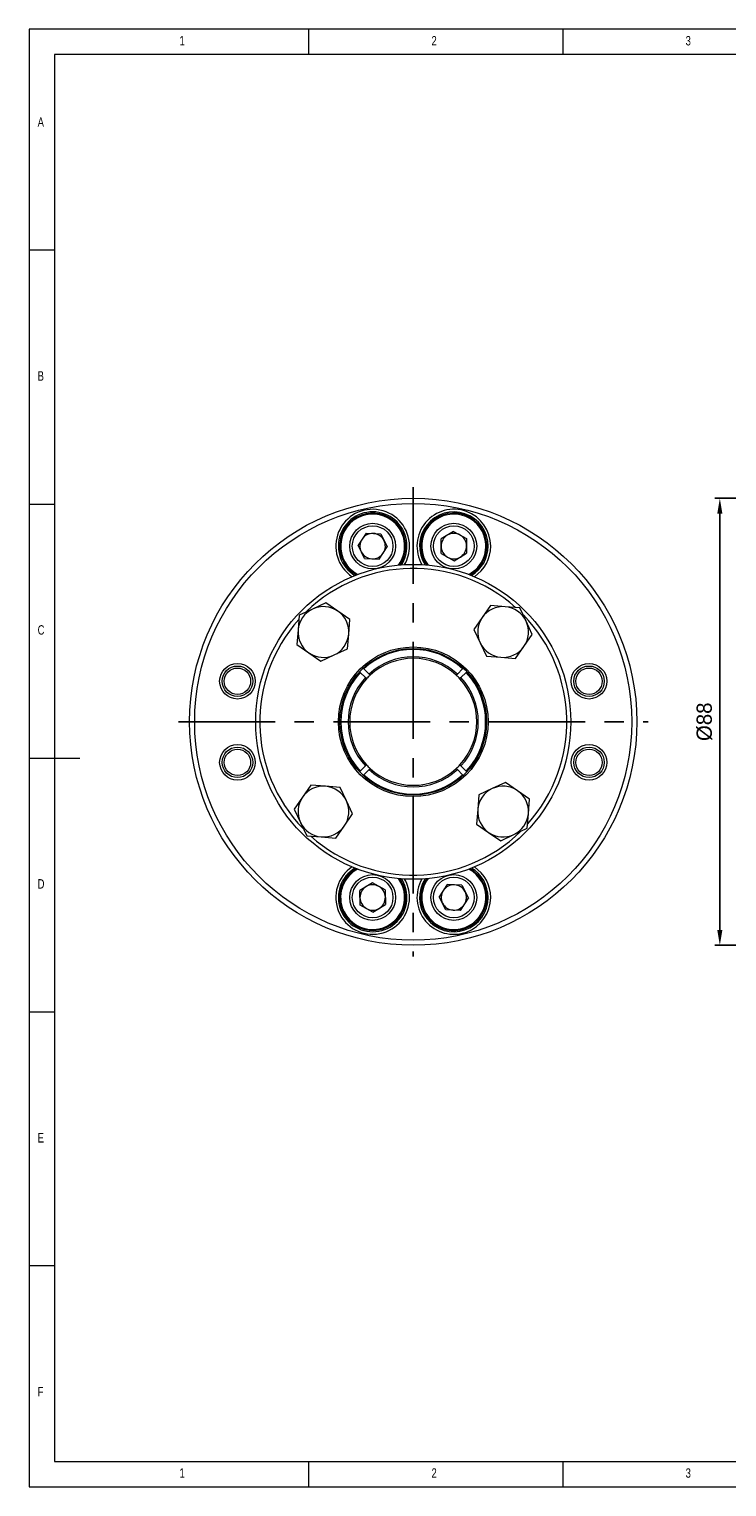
# Model space of a CAD drawing. Header units: millimetres. Extents: x 5 to 415, y 5 to 292.
# Tile 1 of 3: x 5 to 142, y 5 to 292. Entities that reach past the tile are written whole.
import ezdxf

# ---------------------------------------------------------------- set-up
doc = ezdxf.new("R2010")
doc.units = ezdxf.units.MM
doc.header["$LTSCALE"] = 3
doc.header["$PDSIZE"] = -1
doc.linetypes.add('CENTER', pattern=[10.16, 6.35, -1.27, 1.27, -1.27])
doc.styles.add('SLDTEXTSTYLE0', font='TXT', dxfattribs={"width": 0.75})
doc.dimstyles.new('ISO-25', dxfattribs={"dimtxt": 2.5, "dimasz": 2.5, "dimexe": 1.25, "dimexo": 0.625, "dimtad": 1, "dimtxsty": 'Standard', "dimcen": 2.5, "dimadec": 0, "dimazin": 0, "dimtfac": 1, "dimtmove": 0, "dimatfit": 3, "dimfxl": 0, "dimarcsym": 0})

# ---------------------------------------------------------------- blocks, each defined once
blk = doc.blocks.new('*D9')
at = {"color": 1, "lineweight": -2}
for p, q in [((184.12, 199.63), (139.9, 199.63)), ((140.9, 196.63), (140.9, 114.63)), ((184.12, 111.63), (139.9, 111.63))]:
    blk.add_line(p, q, dxfattribs=at)
at = {"color": 1}
for points in [[(140.4, 196.63), (141.4, 196.63), (140.9, 199.63)], [(140.4, 114.63), (141.4, 114.63), (140.9, 111.63)]]:
    blk.add_solid(points, dxfattribs=at)
at = {"layer": 'Defpoints', "color": 0}
for p in [(185.12, 199.63), (140.9, 111.63), (185.12, 111.63)]:
    blk.add_point(p, dxfattribs=at)
at = {"color": 0, "insert": (137.88, 155.63), "char_height": 3, "attachment_point": 5, "rotation": 90}
blk.add_mtext('%%c88', dxfattribs=at)

msp = doc.modelspace()

# ---------------------------------------------------------------- linework, layer by layer
at = {"color": 7, "linetype": 'Continuous', "lineweight": 0}
for p, q in [((415, 292), (5, 292)), ((5, 292), (5, 5)), ((60, 287), (60, 292)), ((110, 292), (110, 287)), ((410, 287), (10, 287)), ((10, 287), (10, 10)), ((10, 248.5), (5, 248.5)), ((5, 198.5), (10, 198.5)), ((5, 148.5), (15, 148.5)), ((5, 98.5), (10, 98.5)), ((10, 48.5), (5, 48.5)), ((10, 10), (227.8, 10)), ((60, 5), (60, 10)), ((110, 10), (110, 5)), ((5, 5), (415, 5))]:
    msp.add_line(p, q, dxfattribs=at)
at = {"color": 1, "linetype": 'CENTER'}
for p, q in [((80.571, 201.827), (80.571, 109.427)), ((34.371, 155.627), (126.771, 155.627))]:
    msp.add_line(p, q, dxfattribs=at)
at = {"color": 7, "linetype": 'Continuous', "lineweight": 15}
for p, q in [((71.282, 192.793), (69.703, 190.376)), ((71.282, 192.793), (74.164, 192.634)), ((74.164, 192.634), (75.468, 190.058)), ((88.514, 193.104), (86.036, 191.624)), ((88.514, 193.104), (91.035, 191.697)), ((71.006, 187.801), (69.703, 190.376)), ((73.889, 187.642), (75.468, 190.058)), ((86.078, 188.738), (86.036, 191.624)), ((91.035, 191.697), (91.078, 188.811)), ((71.006, 187.801), (73.889, 187.642)), ((86.078, 188.738), (88.599, 187.331)), ((88.599, 187.331), (91.078, 188.811)), ((63.367, 179.059), (60.757, 177.826)), ((65.74, 177.415), (63.367, 179.059)), ((95.782, 178.525), (94.138, 176.152)), ((98.659, 178.288), (95.782, 178.525)), ((101.536, 178.051), (98.659, 178.288)), ((102.769, 175.441), (101.536, 178.051)), ((58.147, 176.592), (57.91, 173.715)), ((60.757, 177.826), (58.147, 176.592)), ((68.113, 175.772), (65.74, 177.415)), ((67.876, 172.895), (68.113, 175.772)), ((94.138, 176.152), (92.495, 173.779)), ((104.003, 172.831), (102.769, 175.441)), ((57.91, 173.715), (57.673, 170.838)), ((67.64, 170.018), (67.876, 172.895)), ((92.495, 173.779), (93.728, 171.169)), ((102.359, 170.458), (104.003, 172.831)), ((57.673, 170.838), (60.046, 169.195)), ((65.029, 168.784), (67.64, 170.018)), ((93.728, 171.169), (94.961, 168.559)), ((100.715, 168.085), (102.359, 170.458)), ((60.046, 169.195), (62.419, 167.551)), ((62.419, 167.551), (65.029, 168.784)), ((94.961, 168.559), (97.838, 168.322)), ((97.838, 168.322), (100.715, 168.085)), ((70.055, 165.436), (70.147, 165.344)), ((70.147, 165.344), (71.173, 164.318)), ((70.854, 166.051), (70.75, 166.156)), ((71.88, 165.025), (70.854, 166.051)), ((71.173, 164.318), (71.386, 164.106)), ((72.093, 164.813), (71.88, 165.025)), ((89.261, 165.025), (89.049, 164.813)), ((90.288, 166.051), (89.261, 165.025)), ((89.756, 164.106), (89.969, 164.318)), ((89.969, 164.318), (90.995, 165.344)), ((90.41, 166.174), (90.288, 166.051)), ((90.995, 165.344), (91.099, 165.448)), ((71.173, 146.937), (70.147, 145.91)), ((71.386, 147.149), (71.173, 146.937)), ((71.88, 146.23), (72.093, 146.442)), ((89.049, 146.442), (89.261, 146.23)), ((89.969, 146.937), (89.756, 147.149)), ((90.995, 145.91), (89.969, 146.937)), ((70.147, 145.91), (70.031, 145.795)), ((70.762, 145.111), (70.854, 145.203)), ((70.854, 145.203), (71.88, 146.23)), ((89.261, 146.23), (90.288, 145.203)), ((90.288, 145.203), (90.403, 145.088)), ((91.084, 145.821), (90.995, 145.91)), ((98.722, 143.704), (96.112, 142.47)), ((101.096, 142.06), (98.722, 143.704)), ((58.783, 140.797), (57.139, 138.423)), ((60.427, 143.17), (58.783, 140.797)), ((63.304, 142.933), (60.427, 143.17)), ((66.181, 142.696), (63.304, 142.933)), ((67.414, 140.086), (66.181, 142.696)), ((93.502, 141.237), (93.265, 138.36)), ((96.112, 142.47), (93.502, 141.237)), ((103.469, 140.416), (101.096, 142.06)), ((57.139, 138.423), (58.373, 135.813)), ((68.647, 137.476), (67.414, 140.086)), ((93.265, 138.36), (93.029, 135.483)), ((103.232, 137.539), (103.469, 140.416)), ((58.373, 135.813), (59.606, 133.203)), ((65.36, 132.73), (67.004, 135.103)), ((67.004, 135.103), (68.647, 137.476)), ((93.029, 135.483), (95.402, 133.839)), ((102.995, 134.662), (103.232, 137.539)), ((59.606, 133.203), (62.483, 132.967)), ((62.483, 132.967), (65.36, 132.73)), ((95.402, 133.839), (97.775, 132.196)), ((97.775, 132.196), (100.385, 133.429)), ((100.385, 133.429), (102.995, 134.662)), ((72.543, 123.924), (70.064, 122.444)), ((75.064, 122.517), (72.543, 123.924)), ((87.253, 123.613), (85.674, 121.196)), ((90.136, 123.454), (87.253, 123.613)), ((90.136, 123.454), (91.439, 120.878)), ((70.107, 119.557), (70.064, 122.444)), ((75.064, 122.517), (75.106, 119.631)), ((86.978, 118.621), (85.674, 121.196)), ((89.86, 118.461), (91.439, 120.878)), ((72.628, 118.151), (70.107, 119.557)), ((72.628, 118.151), (75.106, 119.631)), ((89.86, 118.461), (86.978, 118.621))]:
    msp.add_line(p, q, dxfattribs=at)
for centre, radius in [((80.571, 155.627), 44), ((80.571, 155.627), 43), ((72.585, 190.217), 4.5), ((72.585, 190.217), 4), ((88.557, 190.217), 4.5), ((88.557, 190.217), 4), ((80.571, 155.627), 31), ((80.571, 155.627), 14.734), ((80.571, 155.627), 14.434), ((45.981, 163.613), 3.5), ((45.981, 163.613), 3), ((115.161, 163.613), 3.5), ((115.161, 163.613), 3), ((45.981, 163.613), 2.6), ((115.161, 163.613), 2.6), ((45.981, 147.642), 3.5), ((45.981, 147.642), 3), ((45.981, 147.642), 2.6), ((115.161, 147.642), 3.5), ((115.161, 147.642), 3), ((115.161, 147.642), 2.6), ((72.585, 121.037), 4.5), ((72.585, 121.037), 4), ((88.557, 121.037), 4.5), ((88.557, 121.037), 4)]:
    msp.add_circle(centre, radius, dxfattribs=at)
for centre, radius, start, end in [((72.585, 190.217), 7.25, 0, 236.11484), ((72.585, 190.217), 6.75, 0, 239.01186), ((72.585, 190.217), 6.5, 44.58532, 240.72957), ((72.585, 190.217), 6.3, 44.58532, 242.26593), ((88.557, 190.217), 7.25, 0, 210.11484), ((88.557, 190.217), 6.75, 0, 213.01186), ((88.557, 190.217), 6.5, 18.58532, 214.72957), ((88.557, 190.217), 6.3, 18.58532, 216.26593), ((72.585, 190.217), 2.5, 86.84238, 146.84238), ((72.585, 190.217), 2.5, 26.84238, 86.84238), ((72.585, 190.217), 6.3, 323.73407, 44.58532), ((72.585, 190.217), 6.5, 325.27043, 44.58532), ((88.557, 190.217), 2.5, 120.84238, 180.84238), ((88.557, 190.217), 2.5, 60.84238, 120.84238), ((88.557, 190.217), 2.5, 0.84238, 60.84238), ((72.585, 190.217), 2.5, 146.84238, 206.84238), ((72.585, 190.217), 2.5, 326.84238, 26.84238), ((72.585, 190.217), 6.75, 326.98814, 0), ((72.585, 190.217), 7.25, 329.88516, 0), ((88.557, 190.217), 2.5, 180.84238, 240.84238), ((88.557, 190.217), 2.5, 300.84238, 0.84238), ((88.557, 190.217), 6.3, 297.73407, 18.58532), ((88.557, 190.217), 6.5, 299.27043, 18.58532), ((88.557, 190.217), 6.75, 300.98814, 0), ((88.557, 190.217), 7.25, 303.88516, 0), ((72.585, 190.217), 2.5, 206.84238, 266.84238), ((72.585, 190.217), 2.5, 266.84238, 326.84238), ((88.557, 190.217), 2.5, 240.84238, 300.84238), ((80.571, 155.627), 30.2, 48.24971, 134.08938), ((62.893, 173.305), 5, 55.29273, 115.29273), ((98.249, 173.305), 5, 85.29273, 145.29273), ((98.249, 173.305), 5, 25.29273, 85.29273), ((80.571, 155.627), 30.2, 138.17365, 224.13832), ((62.893, 173.305), 5, 115.29273, 175.29273), ((62.893, 173.305), 5, 355.29273, 55.29273), ((98.249, 173.305), 5, 145.29273, 205.29273), ((80.571, 155.627), 30.2, 318.2775, 44.13152), ((98.249, 173.305), 5, 325.29273, 25.29273), ((62.893, 173.305), 5, 175.29273, 235.29273), ((62.893, 173.305), 5, 295.29273, 355.29273), ((80.571, 155.627), 14.25, 47.01072, 132.98928), ((98.249, 173.305), 5, 205.29273, 265.29273), ((98.249, 173.305), 5, 265.29273, 325.29273), ((62.893, 173.305), 5, 235.29273, 295.29273), ((80.571, 155.627), 12.8, 47.23869, 132.76131), ((80.571, 155.627), 12.5, 47.29244, 132.70756), ((80.571, 155.627), 14.25, 137.01072, 222.98928), ((80.571, 155.627), 12.8, 137.23869, 222.76131), ((80.571, 155.627), 12.5, 137.29244, 222.70756), ((80.571, 155.627), 12.5, 132.70756, 137.29244), ((80.571, 155.627), 12.5, 42.70756, 47.29244), ((80.571, 155.627), 12.5, 317.29244, 42.70756), ((80.571, 155.627), 12.8, 317.23869, 42.76131), ((80.571, 155.627), 14.25, 317.01072, 42.98928), ((80.571, 155.627), 12.5, 222.70756, 227.29244), ((80.571, 155.627), 12.5, 227.29244, 312.70756), ((80.571, 155.627), 12.5, 312.70756, 317.29244), ((80.571, 155.627), 14.25, 227.01072, 312.98928), ((80.571, 155.627), 12.8, 227.23869, 312.76131), ((62.893, 137.95), 5, 145.29273, 205.29273), ((62.893, 137.95), 5, 85.29273, 145.29273), ((62.893, 137.95), 5, 25.29273, 85.29273), ((98.249, 137.95), 5, 115.29273, 175.29273), ((98.249, 137.95), 5, 55.29273, 115.29273), ((98.249, 137.95), 5, 355.29273, 55.29273), ((62.893, 137.95), 5, 325.29273, 25.29273), ((98.249, 137.95), 5, 175.29273, 235.29273), ((62.893, 137.95), 5, 205.29273, 265.29273), ((62.893, 137.95), 5, 265.29273, 325.29273), ((98.249, 137.95), 5, 295.29273, 355.29273), ((80.571, 155.627), 30.2, 228.19267, 314.38656), ((98.249, 137.95), 5, 235.29273, 295.29273), ((72.585, 121.037), 7.25, 123.88516, 0), ((72.585, 121.037), 6.75, 120.98814, 0), ((72.585, 121.037), 6.5, 119.27043, 198.58532), ((72.585, 121.037), 6.3, 117.73407, 198.58532), ((88.557, 121.037), 6.5, 224.58532, 60.72957), ((88.557, 121.037), 6.3, 224.58532, 62.26593), ((88.557, 121.037), 6.75, 0, 59.01186), ((88.557, 121.037), 7.25, 0, 56.11484), ((72.585, 121.037), 6.5, 198.58532, 34.72957), ((72.585, 121.037), 6.3, 198.58532, 36.26593), ((72.585, 121.037), 2.5, 60.84238, 120.84238), ((72.585, 121.037), 6.75, 0, 33.01186), ((72.585, 121.037), 7.25, 0, 30.11484), ((88.557, 121.037), 7.25, 149.88516, 0), ((88.557, 121.037), 6.75, 146.98814, 0), ((88.557, 121.037), 6.5, 145.27043, 224.58532), ((88.557, 121.037), 6.3, 143.73407, 224.58532), ((88.557, 121.037), 2.5, 86.84238, 146.84238), ((88.557, 121.037), 2.5, 26.84238, 86.84238), ((72.585, 121.037), 2.5, 120.84238, 180.84238), ((72.585, 121.037), 2.5, 180.84238, 240.84238), ((72.585, 121.037), 2.5, 0.84238, 60.84238), ((72.585, 121.037), 2.5, 300.84238, 0.84238), ((88.557, 121.037), 2.5, 146.84238, 206.84238), ((88.557, 121.037), 2.5, 326.84238, 26.84238), ((72.585, 121.037), 2.5, 240.84238, 300.84238), ((88.557, 121.037), 2.5, 206.84238, 266.84238), ((88.557, 121.037), 2.5, 266.84238, 326.84238)]:
    msp.add_arc(centre, radius, start, end, dxfattribs=at)

# ---------------------------------------------------------------- texts
at = {"color": 7, "linetype": 'Continuous', "lineweight": 0, "char_height": 1.852, "attachment_point": 1, "style": 'SLDTEXTSTYLE0'}
for s, insert in [('1', (34.583, 290.646)), ('2', (84.167, 290.646)), ('3', (134.167, 290.646)), ('A', (6.667, 274.646)), ('B', (6.667, 224.646)), ('C', (6.667, 174.646)), ('D', (6.667, 124.646)), ('E', (6.667, 74.646)), ('F', (6.667, 24.646)), ('1', (34.583, 8.646)), ('2', (84.167, 8.646)), ('3', (134.167, 8.646))]:
    msp.add_mtext(s, dxfattribs=dict(at, insert=insert))

# ---------------------------------------------------------------- dimensions: what is measured, and where the dimension line sits
dim = msp.add_linear_dim(base=(140.901, 111.627), p1=(185.121, 199.627), p2=(185.121, 111.627), angle=90, text='%%c88', dimstyle='ISO-25', override={"dimtxt": 3, "dimasz": 3, "dimexe": 1, "dimexo": 1, "dimgap": 1.524, "dimtoh": 1, "dimzin": 0, "dimclrd": 1, "dimclre": 1, "dimtzin": 0})
dim.commit()
dim.dimension.update_dxf_attribs({"geometry": '*D9', "text_midpoint": (137.877, 155.627)})

doc.saveas('drawing.dxf')
